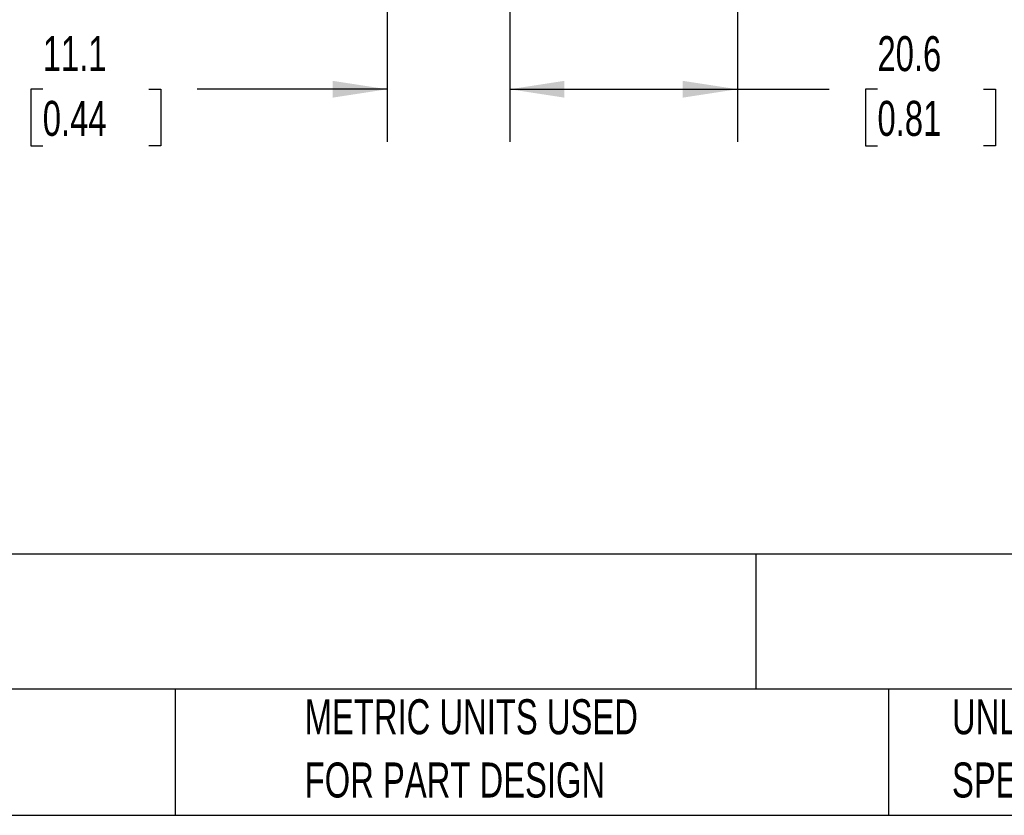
# Model space of a CAD drawing. Header units: millimetres. Extents: x 6 to 273, y 6 to 210.
# Tile 2 of 14: x 111 to 171, y 6 to 54. Entities that reach past the tile are written whole.
import ezdxf

# ---------------------------------------------------------------- set-up
doc = ezdxf.new("R2010")
doc.units = ezdxf.units.MM
doc.layers.add('DIMENSIONS', color=140, linetype='Continuous', lineweight=25)
doc.layers.add('TEXT', color=140, linetype='Continuous', lineweight=25)
doc.styles.add('SLDTEXTSTYLE0', font='TXT', dxfattribs={"width": 0.7})
doc.dimstyles.new('SLDDIMSTYLE1', dxfattribs={"dimtxt": 2.158008, "dimasz": 3.302, "dimexe": 0, "dimexo": 0.0625, "dimgap": 0.539502, "dimtad": 0, "dimtih": 1, "dimtoh": 1, "dimlfac": 1.5, "dimrnd": 1e-09, "dimzin": 12, "dimdsep": 46, "dimtxsty": 'SLDTEXTSTYLE0', "dimsah": 1, "dimcen": 0.09, "dimadec": 0, "dimazin": 3, "dimtfac": 1, "dimtmove": 0, "dimatfit": 0, "dimfxl": 0, "dimfrac": 2, "dimtolj": 1, "dimtzin": 12, "dimarcsym": 0})
doc.dimstyles.new('SLDDIMSTYLE2', dxfattribs={"dimtxt": 2.158008, "dimasz": 3.302, "dimexe": 0, "dimexo": 0.0625, "dimgap": 0.539502, "dimtad": 0, "dimtih": 1, "dimtoh": 1, "dimlfac": 1.5, "dimrnd": 1e-09, "dimzin": 12, "dimdsep": 46, "dimtxsty": 'SLDTEXTSTYLE0', "dimsah": 1, "dimcen": 0.09, "dimadec": 0, "dimazin": 3, "dimtfac": 1, "dimtofl": 0, "dimtmove": 0, "dimatfit": 3, "dimfxl": 0, "dimfrac": 2, "dimtolj": 1, "dimtzin": 12, "dimarcsym": 0})

# ---------------------------------------------------------------- blocks, each defined once
blk = doc.blocks.new('_D_1')
at = {"layer": 'DIMENSIONS'}
for p, q in [((133.467, 64.975), (133.467, 47.056)), ((140.875, 61.03), (140.875, 47.056)), ((112.646, 50.231), (111.921, 50.231)), ((111.921, 50.231), (111.921, 46.801)), ((119.058, 50.231), (119.783, 50.231)), ((119.783, 50.231), (119.783, 46.801)), ((133.467, 50.231), (121.983, 50.231)), ((140.875, 50.231), (147.225, 50.231)), ((111.921, 46.801), (112.646, 46.801)), ((119.783, 46.801), (119.058, 46.801))]:
    blk.add_line(p, q, dxfattribs=at)
for points in [[(133.467, 50.231), (130.165, 50.739), (130.165, 49.723)], [(140.875, 50.231), (144.177, 49.723), (144.177, 50.739)]]:
    blk.add_solid(points, dxfattribs=at)
at = {"layer": 'DIMENSIONS', "char_height": 2.1167, "attachment_point": 1, "style": 'SLDTEXTSTYLE0'}
for s, insert in [('11.1', (112.646, 53.442)), ('0.44', (112.646, 49.529))]:
    blk.add_mtext(s, dxfattribs=dict(at, insert=insert))
blk = doc.blocks.new('_D_2')
at = {"layer": 'DIMENSIONS'}
for p, q in [((154.634, 68.15), (154.634, 47.056)), ((140.875, 61.03), (140.875, 47.056)), ((140.875, 50.231), (154.634, 50.231)), ((154.634, 50.231), (160.18, 50.231)), ((163.104, 50.231), (162.38, 50.231)), ((162.38, 50.231), (162.38, 46.801)), ((169.517, 50.231), (170.242, 50.231)), ((170.242, 50.231), (170.242, 46.801)), ((162.38, 46.801), (163.104, 46.801)), ((170.242, 46.801), (169.517, 46.801))]:
    blk.add_line(p, q, dxfattribs=at)
for points in [[(140.875, 50.231), (144.177, 49.723), (144.177, 50.739)], [(154.634, 50.231), (151.332, 50.739), (151.332, 49.723)]]:
    blk.add_solid(points, dxfattribs=at)
at = {"layer": 'DIMENSIONS', "char_height": 2.1167, "attachment_point": 1, "style": 'SLDTEXTSTYLE0'}
for s, insert in [('20.6', (163.104, 53.442)), ('0.81', (163.104, 49.529))]:
    blk.add_mtext(s, dxfattribs=dict(at, insert=insert))

msp = doc.modelspace()

# ---------------------------------------------------------------- linework, layer by layer
at = {"layer": 'TEXT'}
for p, q in [((273.05, 22.126108), (6.35, 22.126108)), ((155.758895, 22.126108), (155.758895, 13.97)), ((273.05, 13.97), (6.35, 13.97)), ((120.646478, 13.97), (120.646478, 6.35)), ((163.780177, 13.97), (163.780177, 6.35)), ((6.35, 6.35), (273.05, 6.35))]:
    msp.add_line(p, q, dxfattribs=at)

# ---------------------------------------------------------------- texts
at = {"layer": 'TEXT', "attachment_point": 1, "style": 'SLDTEXTSTYLE0'}
for s, insert, char_height in [('SWIVELLINK STANDARD SERIES METRIC SENSOR MOUNT, FOR USE WITH SLM-SBH, SLM-SBH-XS AND 8MM THREADED BARREL-TYPE SENSORS.', (7.965734, 19.94521), 1.322916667), ('METRIC UNITS USED', (128.478371, 13.363994), 2.11666667), ('UNLESS OTHERWISE', (167.607913, 13.363994), 2.11666667), ('FOR PART DESIGN', (128.478371, 9.541772), 2.11666667), ('SPECIFIED UNITS ARE:', (167.607913, 9.541772), 2.11666667)]:
    msp.add_mtext(s, dxfattribs=dict(at, insert=insert, char_height=char_height))

# ---------------------------------------------------------------- dimensions: what is measured, and where the dimension line sits
at = {"layer": 'DIMENSIONS'}
for base, p2, dimstyle, picture, middle in [((154.633648, 50.230522), (154.633648, 69.420336), 'SLDDIMSTYLE2', '_D_2', (166.310768, 50.230522)), ((133.466981, 50.230522), (133.466981, 66.245336), 'SLDDIMSTYLE1', '_D_1', (115.852061, 50.230522))]:
    dim = msp.add_linear_dim(base=base, p1=(140.875315, 62.299869), p2=p2, angle=0, dimstyle=dimstyle, dxfattribs=at)
    dim.commit()
    dim.dimension.update_dxf_attribs({"geometry": picture, "text_midpoint": middle, "dimtype": 160})

doc.saveas('drawing.dxf')
